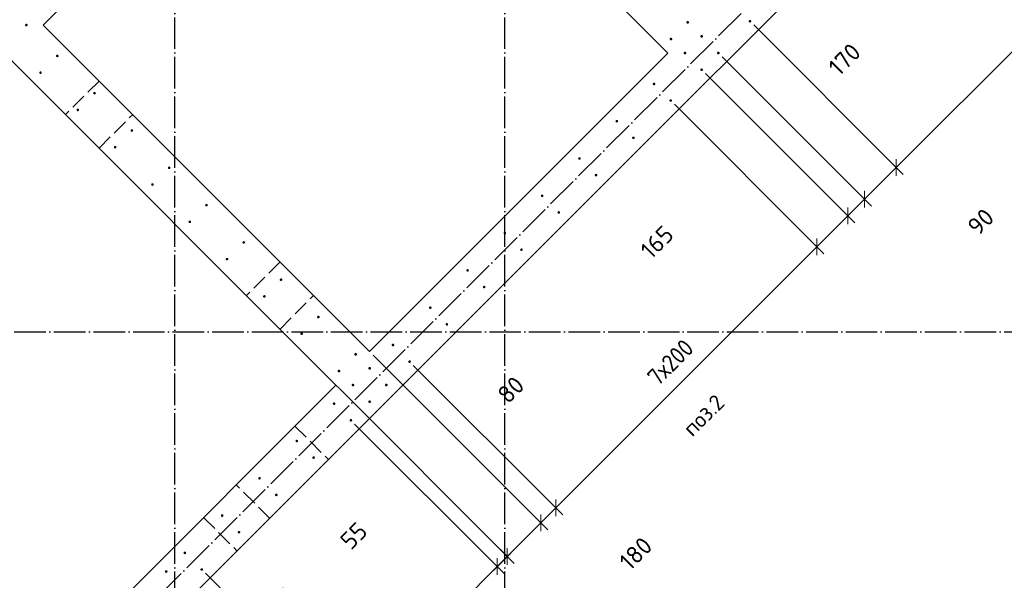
# Model space of a CAD drawing. Header units: millimetres. Extents: x -24871 to 40608, y -2869 to 48080.
# Tile 63 of 119: x 13311 to 17044, y 12957 to 15083. Entities that reach past the tile are written whole.
import ezdxf

# ---------------------------------------------------------------- set-up
doc = ezdxf.new("R2010")
doc.units = ezdxf.units.MM
doc.header["$PDMODE"] = 65
for name, pattern in [('______11', [150, 120, -15, 0, -15]), ('______2', [81, 60, -21]), ('______5', [330, 240, -30, 30, -30])]:
    doc.linetypes.add(name, pattern=pattern)
for name, color, linetype, lineweight in [('Standard', 7, 'Continuous', 25), ('Арм.стержн. вертикальными 1', 22, 'Continuous', 35), ('Размерная линия_ общее', 7, 'Continuous', 13)]:
    doc.layers.add(name, color=color, linetype=linetype, lineweight=lineweight)
doc.layers.add('Осевая линия_ общее', color=7, linetype='______5', lineweight=13, true_color=0xa0a0a0)
doc.styles.add('ISOCPEUR', font='ISOCPEUR')
doc.dimstyles.new('DIMSTYLE_11', dxfattribs={"dimtxt": 66, "dimasz": 75, "dimexe": 0, "dimexo": 0, "dimgap": 33, "dimtad": 0, "dimdec": 0, "dimrnd": 5, "dimzin": 12, "dimdsep": 46, "dimtxsty": 'ISOCPEUR', "dimblk1": 'ALL_ML_STRICH', "dimblk2": 'ALL_ML_STRICH', "dimsah": 1, "dimcen": 0, "dimclrd": 7, "dimclre": 256, "dimclrt": 7, "dimadec": 0, "dimazin": 0, "dimtfac": 1, "dimtdec": 0, "dimtix": 1, "dimtmove": 2, "dimatfit": 3, "dimfxl": 0, "dimtvp": 1.2, "dimtzin": 0, "dimlwd": 0, "dimlwe": -3, "dimarcsym": 0})
doc.dimstyles.new('DIMSTYLE_4', dxfattribs={"dimtxt": 66, "dimasz": 75, "dimexe": 0, "dimexo": 0, "dimgap": 33, "dimtad": 2, "dimdec": 0, "dimrnd": 5, "dimzin": 12, "dimdsep": 46, "dimtxsty": 'ISOCPEUR', "dimblk1": 'ALL_ML_STRICH', "dimblk2": 'ALL_ML_STRICH', "dimsah": 1, "dimcen": 0, "dimclrd": 7, "dimclre": 256, "dimclrt": 7, "dimadec": 0, "dimazin": 0, "dimtfac": 1, "dimtdec": 0, "dimtix": 1, "dimtmove": 2, "dimatfit": 3, "dimfxl": 0, "dimtvp": 1.2, "dimtzin": 0, "dimlwd": 0, "dimlwe": -3, "dimarcsym": 0})
doc.dimstyles.new('DIMSTYLE_5', dxfattribs={"dimtxt": 66, "dimasz": 75, "dimexe": 0, "dimexo": 0, "dimgap": 33, "dimtad": 2, "dimdec": 0, "dimrnd": 5, "dimzin": 12, "dimdsep": 46, "dimtxsty": 'ISOCPEUR', "dimblk1": 'ALL_ML_STRICH', "dimblk2": 'ALL_ML_STRICH', "dimsah": 1, "dimcen": 0, "dimclrd": 7, "dimclre": 256, "dimclrt": 7, "dimadec": 0, "dimazin": 0, "dimtfac": 1, "dimtdec": 0, "dimtix": 1, "dimtmove": 2, "dimatfit": 3, "dimfxl": 0, "dimtzin": 0, "dimlwd": 0, "dimlwe": -3, "dimarcsym": 0})

# ---------------------------------------------------------------- blocks, each defined once
blk = doc.blocks.new('СЛОЖНЫЙ_ОБЪЕКТ_0')
at = {"layer": 'Осевая линия_ общее', "color": 253, "linetype": '______11', "lineweight": -3, "true_color": 0xa0a0a0, "transparency": 33554687}
for p, q in [((13900, -2590), (13900, 47490)), ((15150, -2590), (15150, 40000)), ((3543.2, 2603.2), (20704.7, 19764.7)), ((-2770, 13900), (26050, 13900))]:
    blk.add_line(p, q, dxfattribs=at)
blk = doc.blocks.new('ALL_ML_STRICH')
at = {"color": 0, "linetype": 'ByBlock', "lineweight": -2}
for p, q in [((0, -0.5), (0, 0.5)), ((-1, 0), (0.5, 0)), ((-0.3, -0.3), (0.3, 0.3))]:
    blk.add_line(p, q, dxfattribs=at)
blk = doc.blocks.new('*D322')
at = {"layer": 'DEFPOINTS', "color": 7, "linetype": 'Continuous', "lineweight": 13, "transparency": 33554687}
for p in [(20556.3, 15734.2), (15889.4, 11067.3), (16428.1, 10528.5)]:
    blk.add_point(p, dxfattribs=at)
at = {"layer": 'Размерная линия_ общее', "color": 253, "linetype": 'Continuous', "lineweight": -2, "true_color": 0xa0a0a0, "transparency": 33554687}
for p, q in [((20570.4, 15720), (21095, 15195.4)), ((15903.5, 11053.1), (16428.1, 10528.5))]:
    blk.add_line(p, q, dxfattribs=at)
at = {"layer": 'Размерная линия_ общее', "color": 7, "linetype": 'Continuous', "lineweight": -2, "transparency": 33554687}
blk.add_line((16428.1, 10528.5), (21095, 15195.4), dxfattribs=at)
at = {"layer": 'Размерная линия_ общее', "color": 7, "linetype": 'Continuous', "lineweight": 13, "transparency": 33554687, "yscale": 75, "zscale": 75}
for p, xscale, rotation in [((21095, 15195.4), 75.00000000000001, 45), ((16428.1, 10528.5), 75, 225)]:
    blk.add_blockref('ALL_ML_STRICH', p, dxfattribs=dict(at, xscale=xscale, rotation=rotation))
at = {"layer": 'Размерная линия_ общее', "color": 7, "linetype": 'Continuous', "lineweight": 13, "transparency": 33554687, "insert": (18518.3, 12782.8), "char_height": 66, "width": 3.3, "attachment_point": 1, "rotation": 45, "line_spacing_factor": 0.60241, "style": 'ISOCPEUR'}
blk.add_mtext('\\W0.91;33х200=6600', dxfattribs=at)
blk = doc.blocks.new('*D404')
at = {"layer": 'DEFPOINTS', "color": 7, "linetype": 'Continuous', "lineweight": 13, "transparency": 33554687}
for p in [(14001.4, 12998.4), (13994.3, 12927), (14516.7, 12404.6)]:
    blk.add_point(p, dxfattribs=at)
at = {"layer": 'Размерная линия_ общее', "color": 253, "linetype": 'Continuous', "lineweight": -2, "true_color": 0xa0a0a0, "transparency": 33554687}
for p, q in [((14015.5, 12984.2), (14555.9, 12443.8)), ((14008.4, 12912.8), (14516.7, 12404.6))]:
    blk.add_line(p, q, dxfattribs=at)
at = {"layer": 'Размерная линия_ общее', "color": 7, "linetype": 'Continuous', "lineweight": -2, "transparency": 33554687}
blk.add_line((14516.7, 12404.6), (14555.9, 12443.8), dxfattribs=at)
at = {"layer": 'Размерная линия_ общее', "color": 7, "linetype": 'Continuous', "lineweight": 13, "transparency": 33554687, "xscale": 75, "yscale": 75, "zscale": 75}
for p, rotation in [((14516.7, 12404.6), 225.0000000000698), ((14555.9, 12443.8), 45.00000000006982)]:
    blk.add_blockref('ALL_ML_STRICH', p, dxfattribs=dict(at, rotation=rotation))
at = {"layer": 'Размерная линия_ общее', "color": 7, "linetype": 'Continuous', "lineweight": 13, "transparency": 33554687, "insert": (14303.6, 12878.4), "char_height": 66, "width": 132, "attachment_point": 5, "rotation": 45, "style": 'ISOCPEUR'}
blk.add_mtext('\\A1;{55}', dxfattribs=at)
blk = doc.blocks.new('*D405')
at = {"layer": 'DEFPOINTS', "color": 7, "linetype": 'Continuous', "lineweight": 13, "transparency": 33554687}
for p in [(14567, 13564.1), (14001.4, 12998.4), (14555.9, 12443.8)]:
    blk.add_point(p, dxfattribs=at)
at = {"layer": 'Размерная линия_ общее', "color": 253, "linetype": 'Continuous', "lineweight": -2, "true_color": 0xa0a0a0, "transparency": 33554687}
for p, q in [((14581.2, 13549.9), (15121.6, 13009.5)), ((14015.5, 12984.2), (14555.9, 12443.8))]:
    blk.add_line(p, q, dxfattribs=at)
at = {"layer": 'Размерная линия_ общее', "color": 7, "linetype": 'Continuous', "lineweight": -2, "transparency": 33554687}
blk.add_line((14555.9, 12443.8), (15121.6, 13009.5), dxfattribs=at)
at = {"layer": 'Размерная линия_ общее', "color": 7, "linetype": 'Continuous', "lineweight": 13, "transparency": 33554687, "xscale": 75, "yscale": 75, "zscale": 75}
for p, rotation in [((15121.6, 13009.5), 45.00000000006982), ((14555.9, 12443.8), 225.0000000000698)]:
    blk.add_blockref('ALL_ML_STRICH', p, dxfattribs=dict(at, rotation=rotation))
at = {"layer": 'Размерная линия_ общее', "color": 7, "linetype": 'Continuous', "lineweight": 13, "transparency": 33554687, "insert": (14682.5, 12734.4), "char_height": 66, "width": 3.3, "attachment_point": 1, "rotation": 45, "line_spacing_factor": 0.60241, "style": 'ISOCPEUR'}
blk.add_mtext('\\W0.91;4х200', dxfattribs=at)
blk = doc.blocks.new('*D406')
at = {"layer": 'DEFPOINTS', "color": 7, "linetype": 'Continuous', "lineweight": 13, "transparency": 33554687}
for p in [(14510.5, 13697.7), (14567, 13564.1), (15121.6, 13009.5)]:
    blk.add_point(p, dxfattribs=at)
at = {"layer": 'Размерная линия_ общее', "color": 253, "linetype": 'Continuous', "lineweight": -2, "true_color": 0xa0a0a0, "transparency": 33554687}
for p, q in [((14524.6, 13683.6), (15160.1, 13048)), ((14581.2, 13549.9), (15121.6, 13009.5))]:
    blk.add_line(p, q, dxfattribs=at)
at = {"layer": 'Размерная линия_ общее', "color": 7, "linetype": 'Continuous', "lineweight": -2, "transparency": 33554687}
blk.add_line((15121.6, 13009.5), (15160.1, 13048), dxfattribs=at)
at = {"layer": 'Размерная линия_ общее', "color": 7, "linetype": 'Continuous', "lineweight": 13, "transparency": 33554687, "xscale": 75, "yscale": 75, "zscale": 75}
for p, rotation in [((15121.6, 13009.5), 225.0000000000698), ((15160.1, 13048), 45.00000000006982)]:
    blk.add_blockref('ALL_ML_STRICH', p, dxfattribs=dict(at, rotation=rotation))
at = {"layer": 'Размерная линия_ общее', "color": 7, "linetype": 'Continuous', "lineweight": 13, "transparency": 33554687, "insert": (14578, 13126.3), "char_height": 66, "width": 132, "attachment_point": 5, "rotation": 45, "style": 'ISOCPEUR'}
blk.add_mtext('\\A1;{55}', dxfattribs=at)
blk = doc.blocks.new('*D407')
at = {"layer": 'DEFPOINTS', "color": 7, "linetype": 'Continuous', "lineweight": 13, "transparency": 33554687}
for p in [(14637.8, 13825), (14510.5, 13697.7), (15160.1, 13048)]:
    blk.add_point(p, dxfattribs=at)
at = {"layer": 'Размерная линия_ общее', "color": 253, "linetype": 'Continuous', "lineweight": -2, "true_color": 0xa0a0a0, "transparency": 33554687}
for p, q in [((14651.9, 13810.8), (15287.4, 13175.3)), ((14524.6, 13683.6), (15160.1, 13048))]:
    blk.add_line(p, q, dxfattribs=at)
at = {"layer": 'Размерная линия_ общее', "color": 7, "linetype": 'Continuous', "lineweight": -2, "transparency": 33554687}
blk.add_line((15160.1, 13048), (15287.4, 13175.3), dxfattribs=at)
at = {"layer": 'Размерная линия_ общее', "color": 7, "linetype": 'Continuous', "lineweight": 13, "transparency": 33554687, "xscale": 75, "yscale": 75, "zscale": 75}
for p, rotation in [((15287.4, 13175.3), 45.00000000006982), ((15160.1, 13048), 225.0000000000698)]:
    blk.add_blockref('ALL_ML_STRICH', p, dxfattribs=dict(at, rotation=rotation))
at = {"layer": 'Размерная линия_ общее', "color": 7, "linetype": 'Continuous', "lineweight": 13, "transparency": 33554687, "insert": (15647, 13059), "char_height": 66, "width": 198, "attachment_point": 5, "rotation": 45, "style": 'ISOCPEUR'}
blk.add_mtext('\\A1;{180}', dxfattribs=at)
blk = doc.blocks.new('*D408')
at = {"layer": 'DEFPOINTS', "color": 7, "linetype": 'Continuous', "lineweight": 13, "transparency": 33554687}
for p in [(14637.8, 13825), (14789.4, 13786.4), (15287.4, 13175.3)]:
    blk.add_point(p, dxfattribs=at)
at = {"layer": 'Размерная линия_ общее', "color": 253, "linetype": 'Continuous', "lineweight": -2, "true_color": 0xa0a0a0, "transparency": 33554687}
for p, q in [((14651.9, 13810.8), (15287.4, 13175.3)), ((14803.6, 13772.3), (15344, 13231.9))]:
    blk.add_line(p, q, dxfattribs=at)
at = {"layer": 'Размерная линия_ общее', "color": 7, "linetype": 'Continuous', "lineweight": -2, "transparency": 33554687}
blk.add_line((15287.4, 13175.3), (15344, 13231.9), dxfattribs=at)
at = {"layer": 'Размерная линия_ общее', "color": 7, "linetype": 'Continuous', "lineweight": 13, "transparency": 33554687, "xscale": 75, "yscale": 75, "zscale": 75}
for p, rotation in [((15287.4, 13175.3), 225.0000000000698), ((15344, 13231.9), 45.00000000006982)]:
    blk.add_blockref('ALL_ML_STRICH', p, dxfattribs=dict(at, rotation=rotation))
at = {"layer": 'Размерная линия_ общее', "color": 7, "linetype": 'Continuous', "lineweight": 13, "transparency": 33554687, "insert": (15173.5, 13679.9), "char_height": 66, "width": 132, "attachment_point": 5, "rotation": 45, "style": 'ISOCPEUR'}
blk.add_mtext('\\A1;{80}', dxfattribs=at)
blk = doc.blocks.new('*D409')
at = {"layer": 'DEFPOINTS', "color": 7, "linetype": 'Continuous', "lineweight": 13, "transparency": 33554687}
for p in [(15779.4, 14776.4), (14789.4, 13786.4), (15344, 13231.9)]:
    blk.add_point(p, dxfattribs=at)
at = {"layer": 'Размерная линия_ общее', "color": 253, "linetype": 'Continuous', "lineweight": -2, "true_color": 0xa0a0a0, "transparency": 33554687}
for p, q in [((15793.5, 14762.2), (16333.9, 14221.8)), ((14803.6, 13772.3), (15344, 13231.9))]:
    blk.add_line(p, q, dxfattribs=at)
at = {"layer": 'Размерная линия_ общее', "color": 7, "linetype": 'Continuous', "lineweight": -2, "transparency": 33554687}
blk.add_line((15344, 13231.9), (16333.9, 14221.8), dxfattribs=at)
at = {"layer": 'Размерная линия_ общее', "color": 7, "linetype": 'Continuous', "lineweight": 13, "transparency": 33554687, "xscale": 75, "yscale": 75, "zscale": 75}
for p, rotation in [((16333.9, 14221.8), 45.00000000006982), ((15344, 13231.9), 225.0000000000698)]:
    blk.add_blockref('ALL_ML_STRICH', p, dxfattribs=dict(at, rotation=rotation))
at = {"layer": 'Размерная линия_ общее', "color": 7, "linetype": 'Continuous', "lineweight": 13, "transparency": 33554687, "insert": (15684.8, 13736.8), "char_height": 66, "width": 3.3, "attachment_point": 1, "rotation": 45, "line_spacing_factor": 0.60241, "style": 'ISOCPEUR'}
blk.add_mtext('\\W0.91;7х200', dxfattribs=at)
blk = doc.blocks.new('*D410')
at = {"layer": 'DEFPOINTS', "color": 7, "linetype": 'Continuous', "lineweight": 13, "transparency": 33554687}
for p in [(15896.8, 14893.1), (15779.4, 14776.4), (16333.9, 14221.8)]:
    blk.add_point(p, dxfattribs=at)
at = {"layer": 'Размерная линия_ общее', "color": 253, "linetype": 'Continuous', "lineweight": -2, "true_color": 0xa0a0a0, "transparency": 33554687}
for p, q in [((15910.9, 14878.9), (16451, 14338.9)), ((15793.5, 14762.2), (16333.9, 14221.8))]:
    blk.add_line(p, q, dxfattribs=at)
at = {"layer": 'Размерная линия_ общее', "color": 7, "linetype": 'Continuous', "lineweight": -2, "transparency": 33554687}
blk.add_line((16333.9, 14221.8), (16451, 14338.9), dxfattribs=at)
at = {"layer": 'Размерная линия_ общее', "color": 7, "linetype": 'Continuous', "lineweight": 13, "transparency": 33554687, "xscale": 75, "yscale": 75, "zscale": 75}
for p, rotation in [((16451, 14338.9), 45.00000000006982), ((16333.9, 14221.8), 225.0000000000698)]:
    blk.add_blockref('ALL_ML_STRICH', p, dxfattribs=dict(at, rotation=rotation))
at = {"layer": 'Размерная линия_ общее', "color": 7, "linetype": 'Continuous', "lineweight": 13, "transparency": 33554687, "insert": (15727.5, 14239.5), "char_height": 66, "width": 198, "attachment_point": 5, "rotation": 45, "style": 'ISOCPEUR'}
blk.add_mtext('\\A1;{165}', dxfattribs=at)
blk = doc.blocks.new('*D411')
at = {"layer": 'DEFPOINTS', "color": 7, "linetype": 'Continuous', "lineweight": 13, "transparency": 33554687}
for p in [(15960.1, 14956.4), (15896.8, 14893.1), (16451, 14338.9)]:
    blk.add_point(p, dxfattribs=at)
at = {"layer": 'Размерная линия_ общее', "color": 253, "linetype": 'Continuous', "lineweight": -2, "true_color": 0xa0a0a0, "transparency": 33554687}
for p, q in [((15974.2, 14942.2), (16514.3, 14402.2)), ((15910.9, 14878.9), (16451, 14338.9))]:
    blk.add_line(p, q, dxfattribs=at)
at = {"layer": 'Размерная линия_ общее', "color": 7, "linetype": 'Continuous', "lineweight": -2, "transparency": 33554687}
blk.add_line((16451, 14338.9), (16514.3, 14402.2), dxfattribs=at)
at = {"layer": 'Размерная линия_ общее', "color": 7, "linetype": 'Continuous', "lineweight": 13, "transparency": 33554687, "xscale": 75, "yscale": 75, "zscale": 75}
for p, rotation in [((16514.3, 14402.2), 45.00000000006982), ((16451, 14338.9), 225.0000000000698)]:
    blk.add_blockref('ALL_ML_STRICH', p, dxfattribs=dict(at, rotation=rotation))
at = {"layer": 'Размерная линия_ общее', "color": 7, "linetype": 'Continuous', "lineweight": 13, "transparency": 33554687, "insert": (16955.1, 14316.8), "char_height": 66, "width": 132, "attachment_point": 5, "rotation": 45, "style": 'ISOCPEUR'}
blk.add_mtext('\\A1;{90}', dxfattribs=at)
blk = doc.blocks.new('*D412')
at = {"layer": 'DEFPOINTS', "color": 7, "linetype": 'Continuous', "lineweight": 13, "transparency": 33554687}
for p in [(16079.9, 15076.9), (15960.1, 14956.4), (16514.3, 14402.2)]:
    blk.add_point(p, dxfattribs=at)
at = {"layer": 'Размерная линия_ общее', "color": 253, "linetype": 'Continuous', "lineweight": -2, "true_color": 0xa0a0a0, "transparency": 33554687}
for p, q in [((16094, 15062.8), (16634.5, 14522.4)), ((15974.2, 14942.2), (16514.3, 14402.2))]:
    blk.add_line(p, q, dxfattribs=at)
at = {"layer": 'Размерная линия_ общее', "color": 7, "linetype": 'Continuous', "lineweight": -2, "transparency": 33554687}
blk.add_line((16514.3, 14402.2), (16634.5, 14522.4), dxfattribs=at)
at = {"layer": 'Размерная линия_ общее', "color": 7, "linetype": 'Continuous', "lineweight": 13, "transparency": 33554687, "xscale": 75, "yscale": 75, "zscale": 75}
for p, rotation in [((16634.5, 14522.4), 45.00000000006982), ((16514.3, 14402.2), 225.0000000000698)]:
    blk.add_blockref('ALL_ML_STRICH', p, dxfattribs=dict(at, rotation=rotation))
at = {"layer": 'Размерная линия_ общее', "color": 7, "linetype": 'Continuous', "lineweight": 13, "transparency": 33554687, "insert": (16438.6, 14932.3), "char_height": 66, "width": 198, "attachment_point": 5, "rotation": 45, "style": 'ISOCPEUR'}
blk.add_mtext('\\A1;{170}', dxfattribs=at)
blk = doc.blocks.new('*D413')
at = {"layer": 'DEFPOINTS', "color": 7, "linetype": 'Continuous', "lineweight": 13, "transparency": 33554687}
for p in [(17494.1, 16491.1), (16079.9, 15076.9), (16634.5, 14522.4)]:
    blk.add_point(p, dxfattribs=at)
at = {"layer": 'Размерная линия_ общее', "color": 253, "linetype": 'Continuous', "lineweight": -2, "true_color": 0xa0a0a0, "transparency": 33554687}
for p, q in [((17508.3, 16477), (18048.7, 15936.6)), ((16094, 15062.8), (16634.5, 14522.4))]:
    blk.add_line(p, q, dxfattribs=at)
at = {"layer": 'Размерная линия_ общее', "color": 7, "linetype": 'Continuous', "lineweight": -2, "transparency": 33554687}
blk.add_line((16634.5, 14522.4), (18048.7, 15936.6), dxfattribs=at)
at = {"layer": 'Размерная линия_ общее', "color": 7, "linetype": 'Continuous', "lineweight": 13, "transparency": 33554687, "xscale": 75, "yscale": 75, "zscale": 75}
for p, rotation in [((18048.7, 15936.6), 45.00000000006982), ((16634.5, 14522.4), 225.0000000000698)]:
    blk.add_blockref('ALL_ML_STRICH', p, dxfattribs=dict(at, rotation=rotation))
at = {"layer": 'Размерная линия_ общее', "color": 7, "linetype": 'Continuous', "lineweight": 13, "transparency": 33554687, "insert": (17102.6, 15154.5), "char_height": 66, "width": 3.3, "attachment_point": 1, "rotation": 45, "line_spacing_factor": 0.60241, "style": 'ISOCPEUR'}
blk.add_mtext('\\W0.91;10х200=2000', dxfattribs=at)

msp = doc.modelspace()

# ---------------------------------------------------------------- hatches: boundary and pattern name
at = {"layer": 'Арм.стержн. вертикальными 1', "linetype": 'Continuous', "lineweight": 50, "transparency": 33554687}
for points in [[(16084.9, 15076.9), (16084.5, 15078.8), (16083.4, 15080.5), (16081.8, 15081.5), (16079.9, 15081.9), (16078, 15081.5), (16076.4, 15080.5), (16075.3, 15078.8), (16074.9, 15076.9), (16075.3, 15075), (16076.4, 15073.4), (16078, 15072.3), (16079.9, 15071.9), (16081.8, 15072.3), (16083.4, 15073.4), (16084.5, 15075)], [(13341.7, 15062.4), (13341.3, 15064.4), (13340.2, 15066), (13338.6, 15067.1), (13336.7, 15067.4), (13334.8, 15067.1), (13333.2, 15066), (13332.1, 15064.4), (13331.7, 15062.4), (13332.1, 15060.5), (13333.2, 15058.9), (13334.8, 15057.8), (13336.7, 15057.4), (13338.6, 15057.8), (13340.2, 15058.9), (13341.3, 15060.5)], [(15848.7, 15072.7), (15848.4, 15074.6), (15847.3, 15076.2), (15845.7, 15077.3), (15843.7, 15077.7), (15841.8, 15077.3), (15840.2, 15076.2), (15839.1, 15074.6), (15838.7, 15072.7), (15839.1, 15070.8), (15840.2, 15069.2), (15841.8, 15068.1), (15843.7, 15067.7), (15845.7, 15068.1), (15847.3, 15069.2), (15848.4, 15070.8)], [(15785.4, 15009.4), (15785.1, 15011.3), (15784, 15012.9), (15782.3, 15014), (15780.4, 15014.4), (15778.5, 15014), (15776.9, 15012.9), (15775.8, 15011.3), (15775.4, 15009.4), (15775.8, 15007.5), (15776.9, 15005.9), (15778.5, 15004.8), (15780.4, 15004.4), (15782.3, 15004.8), (15784, 15005.9), (15785.1, 15007.5)], [(15901.8, 15019.7), (15901.4, 15021.6), (15900.3, 15023.2), (15898.7, 15024.3), (15896.8, 15024.7), (15894.8, 15024.3), (15893.2, 15023.2), (15892.1, 15021.6), (15891.8, 15019.7), (15892.1, 15017.8), (15893.2, 15016.2), (15894.8, 15015.1), (15896.8, 15014.7), (15898.7, 15015.1), (15900.3, 15016.2), (15901.4, 15017.8)], [(13458.7, 14945.4), (13458.3, 14947.3), (13457.3, 14949), (13455.6, 14950), (13453.7, 14950.4), (13451.8, 14950), (13450.2, 14949), (13449.1, 14947.3), (13448.7, 14945.4), (13449.1, 14943.5), (13450.2, 14941.9), (13451.8, 14940.8), (13453.7, 14940.4), (13455.6, 14940.8), (13457.3, 14941.9), (13458.3, 14943.5)], [(15838.4, 14956.4), (15838.1, 14958.3), (15837, 14959.9), (15835.4, 14961), (15833.4, 14961.4), (15831.5, 14961), (15829.9, 14959.9), (15828.8, 14958.3), (15828.4, 14956.4), (15828.8, 14954.5), (15829.9, 14952.8), (15831.5, 14951.8), (15833.4, 14951.4), (15835.4, 14951.8), (15837, 14952.8), (15838.1, 14954.5)], [(15965.1, 14956.4), (15964.7, 14958.3), (15963.6, 14959.9), (15962, 14961), (15960.1, 14961.4), (15958.1, 14961), (15956.5, 14959.9), (15955.4, 14958.3), (15955.1, 14956.4), (15955.4, 14954.5), (15956.5, 14952.8), (15958.1, 14951.8), (15960.1, 14951.4), (15962, 14951.8), (15963.6, 14952.8), (15964.7, 14954.5)], [(15901.8, 14893.1), (15901.4, 14895), (15900.3, 14896.6), (15898.7, 14897.7), (15896.8, 14898.1), (15894.8, 14897.7), (15893.2, 14896.6), (15892.1, 14895), (15891.8, 14893.1), (15892.1, 14891.2), (15893.2, 14889.5), (15894.8, 14888.5), (15896.8, 14888.1), (15898.7, 14888.5), (15900.3, 14889.5), (15901.4, 14891.2)], [(13395.4, 14882.1), (13395, 14884), (13393.9, 14885.6), (13392.3, 14886.7), (13390.4, 14887.1), (13388.5, 14886.7), (13386.9, 14885.6), (13385.8, 14884), (13385.4, 14882.1), (13385.8, 14880.2), (13386.9, 14878.6), (13388.5, 14877.5), (13390.4, 14877.1), (13392.3, 14877.5), (13393.9, 14878.6), (13395, 14880.2)], [(15721.4, 14839.4), (15721, 14841.3), (15720, 14842.9), (15718.3, 14844), (15716.4, 14844.4), (15714.5, 14844), (15712.9, 14842.9), (15711.8, 14841.3), (15711.4, 14839.4), (15711.8, 14837.4), (15712.9, 14835.8), (15714.5, 14834.7), (15716.4, 14834.4), (15718.3, 14834.7), (15720, 14835.8), (15721, 14837.4)], [(13600.1, 14804), (13599.8, 14805.9), (13598.7, 14807.5), (13597.1, 14808.6), (13595.1, 14809), (13593.2, 14808.6), (13591.6, 14807.5), (13590.5, 14805.9), (13590.1, 14804), (13590.5, 14802.1), (13591.6, 14800.5), (13593.2, 14799.4), (13595.1, 14799), (13597.1, 14799.4), (13598.7, 14800.5), (13599.8, 14802.1)], [(13536.8, 14740.7), (13536.5, 14742.6), (13535.4, 14744.2), (13533.7, 14745.3), (13531.8, 14745.7), (13529.9, 14745.3), (13528.3, 14744.2), (13527.2, 14742.6), (13526.8, 14740.7), (13527.2, 14738.8), (13528.3, 14737.2), (13529.9, 14736.1), (13531.8, 14735.7), (13533.7, 14736.1), (13535.4, 14737.2), (13536.5, 14738.8)], [(15784.4, 14776.4), (15784, 14778.3), (15782.9, 14779.9), (15781.3, 14781), (15779.4, 14781.4), (15777.5, 14781), (15775.9, 14779.9), (15774.8, 14778.3), (15774.4, 14776.4), (15774.8, 14774.5), (15775.9, 14772.8), (15777.5, 14771.8), (15779.4, 14771.4), (15781.3, 14771.8), (15782.9, 14772.8), (15784, 14774.5)], [(15580, 14697.9), (15579.6, 14699.8), (15578.5, 14701.5), (15576.9, 14702.6), (15575, 14702.9), (15573.1, 14702.6), (15571.5, 14701.5), (15570.4, 14699.8), (15570, 14697.9), (15570.4, 14696), (15571.5, 14694.4), (15573.1, 14693.3), (15575, 14692.9), (15576.9, 14693.3), (15578.5, 14694.4), (15579.6, 14696)], [(13741.6, 14662.6), (13741.2, 14664.5), (13740.1, 14666.1), (13738.5, 14667.2), (13736.6, 14667.6), (13734.6, 14667.2), (13733, 14666.1), (13731.9, 14664.5), (13731.6, 14662.6), (13731.9, 14660.7), (13733, 14659), (13734.6, 14658), (13736.6, 14657.6), (13738.5, 14658), (13740.1, 14659), (13741.2, 14660.7)], [(15643, 14635), (15642.6, 14636.9), (15641.5, 14638.5), (15639.9, 14639.6), (15638, 14640), (15636.1, 14639.6), (15634.4, 14638.5), (15633.4, 14636.9), (15633, 14635), (15633.4, 14633), (15634.4, 14631.4), (15636.1, 14630.3), (15638, 14630), (15639.9, 14630.3), (15641.5, 14631.4), (15642.6, 14633)], [(13678.3, 14599.3), (13677.9, 14601.2), (13676.8, 14602.8), (13675.2, 14603.9), (13673.3, 14604.3), (13671.3, 14603.9), (13669.7, 14602.8), (13668.6, 14601.2), (13668.3, 14599.3), (13668.6, 14597.4), (13669.7, 14595.7), (13671.3, 14594.7), (13673.3, 14594.3), (13675.2, 14594.7), (13676.8, 14595.7), (13677.9, 14597.4)], [(15438.6, 14556.5), (15438.2, 14558.4), (15437.1, 14560), (15435.5, 14561.1), (15433.6, 14561.5), (15431.7, 14561.1), (15430, 14560), (15429, 14558.4), (15428.6, 14556.5), (15429, 14554.6), (15430, 14553), (15431.7, 14551.9), (15433.6, 14551.5), (15435.5, 14551.9), (15437.1, 14553), (15438.2, 14554.6)], [(13883, 14521.2), (13882.6, 14523.1), (13881.5, 14524.7), (13879.9, 14525.8), (13878, 14526.2), (13876.1, 14525.8), (13874.4, 14524.7), (13873.4, 14523.1), (13873, 14521.2), (13873.4, 14519.2), (13874.4, 14517.6), (13876.1, 14516.5), (13878, 14516.2), (13879.9, 14516.5), (13881.5, 14517.6), (13882.6, 14519.2)], [(15501.6, 14493.5), (15501.2, 14495.4), (15500.1, 14497.1), (15498.5, 14498.2), (15496.6, 14498.5), (15494.6, 14498.2), (15493, 14497.1), (15491.9, 14495.4), (15491.6, 14493.5), (15491.9, 14491.6), (15493, 14490), (15494.6, 14488.9), (15496.6, 14488.5), (15498.5, 14488.9), (15500.1, 14490), (15501.2, 14491.6)], [(13819.7, 14457.8), (13819.3, 14459.8), (13818.2, 14461.4), (13816.6, 14462.5), (13814.7, 14462.8), (13812.8, 14462.5), (13811.1, 14461.4), (13810.1, 14459.8), (13809.7, 14457.8), (13810.1, 14455.9), (13811.1, 14454.3), (13812.8, 14453.2), (13814.7, 14452.8), (13816.6, 14453.2), (13818.2, 14454.3), (13819.3, 14455.9)], [(15297.2, 14415.1), (15296.8, 14417), (15295.7, 14418.6), (15294.1, 14419.7), (15292.2, 14420.1), (15290.2, 14419.7), (15288.6, 14418.6), (15287.5, 14417), (15287.2, 14415.1), (15287.5, 14413.2), (15288.6, 14411.6), (15290.2, 14410.5), (15292.2, 14410.1), (15294.1, 14410.5), (15295.7, 14411.6), (15296.8, 14413.2)], [(14024.4, 14379.7), (14024, 14381.6), (14022.9, 14383.3), (14021.3, 14384.4), (14019.4, 14384.7), (14017.5, 14384.4), (14015.9, 14383.3), (14014.8, 14381.6), (14014.4, 14379.7), (14014.8, 14377.8), (14015.9, 14376.2), (14017.5, 14375.1), (14019.4, 14374.7), (14021.3, 14375.1), (14022.9, 14376.2), (14024, 14377.8)], [(15360.1, 14352.1), (15359.8, 14354), (15358.7, 14355.6), (15357, 14356.7), (15355.1, 14357.1), (15353.2, 14356.7), (15351.6, 14355.6), (15350.5, 14354), (15350.1, 14352.1), (15350.5, 14350.2), (15351.6, 14348.6), (15353.2, 14347.5), (15355.1, 14347.1), (15357, 14347.5), (15358.7, 14348.6), (15359.8, 14350.2)], [(13961.1, 14316.4), (13960.7, 14318.3), (13959.6, 14320), (13958, 14321), (13956.1, 14321.4), (13954.2, 14321), (13952.6, 14320), (13951.5, 14318.3), (13951.1, 14316.4), (13951.5, 14314.5), (13952.6, 14312.9), (13954.2, 14311.8), (13956.1, 14311.4), (13958, 14311.8), (13959.6, 14312.9), (13960.7, 14314.5)], [(15155.7, 14273.7), (15155.4, 14275.6), (15154.3, 14277.2), (15152.6, 14278.3), (15150.7, 14278.7), (15148.8, 14278.3), (15147.2, 14277.2), (15146.1, 14275.6), (15145.7, 14273.7), (15146.1, 14271.8), (15147.2, 14270.1), (15148.8, 14269.1), (15150.7, 14268.7), (15152.6, 14269.1), (15154.3, 14270.1), (15155.4, 14271.8)], [(14165.8, 14238.3), (14165.4, 14240.2), (14164.4, 14241.8), (14162.7, 14242.9), (14160.8, 14243.3), (14158.9, 14242.9), (14157.3, 14241.8), (14156.2, 14240.2), (14155.8, 14238.3), (14156.2, 14236.4), (14157.3, 14234.8), (14158.9, 14233.7), (14160.8, 14233.3), (14162.7, 14233.7), (14164.4, 14234.8), (14165.4, 14236.4)], [(15218.7, 14210.7), (15218.3, 14212.6), (15217.2, 14214.2), (15215.6, 14215.3), (15213.7, 14215.7), (15211.8, 14215.3), (15210.2, 14214.2), (15209.1, 14212.6), (15208.7, 14210.7), (15209.1, 14208.8), (15210.2, 14207.2), (15211.8, 14206.1), (15213.7, 14205.7), (15215.6, 14206.1), (15217.2, 14207.2), (15218.3, 14208.8)], [(14102.5, 14175), (14102.1, 14176.9), (14101.1, 14178.5), (14099.4, 14179.6), (14097.5, 14180), (14095.6, 14179.6), (14094, 14178.5), (14092.9, 14176.9), (14092.5, 14175), (14092.9, 14173.1), (14094, 14171.5), (14095.6, 14170.4), (14097.5, 14170), (14099.4, 14170.4), (14101.1, 14171.5), (14102.1, 14173.1)], [(15014.3, 14132.2), (15013.9, 14134.2), (15012.9, 14135.8), (15011.2, 14136.9), (15009.3, 14137.2), (15007.4, 14136.9), (15005.8, 14135.8), (15004.7, 14134.2), (15004.3, 14132.2), (15004.7, 14130.3), (15005.8, 14128.7), (15007.4, 14127.6), (15009.3, 14127.2), (15011.2, 14127.6), (15012.9, 14128.7), (15013.9, 14130.3)], [(14307.2, 14096.9), (14306.9, 14098.8), (14305.8, 14100.4), (14304.2, 14101.5), (14302.2, 14101.9), (14300.3, 14101.5), (14298.7, 14100.4), (14297.6, 14098.8), (14297.2, 14096.9), (14297.6, 14095), (14298.7, 14093.4), (14300.3, 14092.3), (14302.2, 14091.9), (14304.2, 14092.3), (14305.8, 14093.4), (14306.9, 14095)], [(15077.3, 14069.3), (15076.9, 14071.2), (15075.8, 14072.8), (15074.2, 14073.9), (15072.3, 14074.3), (15070.4, 14073.9), (15068.8, 14072.8), (15067.7, 14071.2), (15067.3, 14069.3), (15067.7, 14067.4), (15068.8, 14065.7), (15070.4, 14064.7), (15072.3, 14064.3), (15074.2, 14064.7), (15075.8, 14065.7), (15076.9, 14067.4)], [(14243.9, 14033.6), (14243.6, 14035.5), (14242.5, 14037.1), (14240.9, 14038.2), (14238.9, 14038.6), (14237, 14038.2), (14235.4, 14037.1), (14234.3, 14035.5), (14233.9, 14033.6), (14234.3, 14031.7), (14235.4, 14030), (14237, 14029), (14238.9, 14028.6), (14240.9, 14029), (14242.5, 14030), (14243.6, 14031.7)], [(14872.9, 13990.8), (14872.5, 13992.7), (14871.4, 13994.4), (14869.8, 13995.4), (14867.9, 13995.8), (14866, 13995.4), (14864.4, 13994.4), (14863.3, 13992.7), (14862.9, 13990.8), (14863.3, 13988.9), (14864.4, 13987.3), (14866, 13986.2), (14867.9, 13985.8), (14869.8, 13986.2), (14871.4, 13987.3), (14872.5, 13988.9)], [(14448.7, 13955.5), (14448.3, 13957.4), (14447.2, 13959), (14445.6, 13960.1), (14443.7, 13960.5), (14441.8, 13960.1), (14440.1, 13959), (14439.1, 13957.4), (14438.7, 13955.5), (14439.1, 13953.6), (14440.1, 13951.9), (14441.8, 13950.9), (14443.7, 13950.5), (14445.6, 13950.9), (14447.2, 13951.9), (14448.3, 13953.6)], [(14935.9, 13927.9), (14935.5, 13929.8), (14934.4, 13931.4), (14932.8, 13932.5), (14930.9, 13932.9), (14929, 13932.5), (14927.3, 13931.4), (14926.3, 13929.8), (14925.9, 13927.9), (14926.3, 13925.9), (14927.3, 13924.3), (14929, 13923.2), (14930.9, 13922.9), (14932.8, 13923.2), (14934.4, 13924.3), (14935.5, 13925.9)], [(14385.4, 13892.2), (14385, 13894.1), (14383.9, 13895.7), (14382.3, 13896.8), (14380.4, 13897.2), (14378.4, 13896.8), (14376.8, 13895.7), (14375.7, 13894.1), (14375.4, 13892.2), (14375.7, 13890.2), (14376.8, 13888.6), (14378.4, 13887.5), (14380.4, 13887.2), (14382.3, 13887.5), (14383.9, 13888.6), (14385, 13890.2)], [(14731.5, 13849.4), (14731.1, 13851.3), (14730, 13852.9), (14728.4, 13854), (14726.5, 13854.4), (14724.6, 13854), (14722.9, 13852.9), (14721.9, 13851.3), (14721.5, 13849.4), (14721.9, 13847.5), (14722.9, 13845.9), (14724.6, 13844.8), (14726.5, 13844.4), (14728.4, 13844.8), (14730, 13845.9), (14731.1, 13847.5)], [(14590.1, 13814), (14589.7, 13816), (14588.6, 13817.6), (14587, 13818.7), (14585.1, 13819), (14583.2, 13818.7), (14581.6, 13817.6), (14580.5, 13816), (14580.1, 13814), (14580.5, 13812.1), (14581.6, 13810.5), (14583.2, 13809.4), (14585.1, 13809), (14587, 13809.4), (14588.6, 13810.5), (14589.7, 13812.1)], [(14794.4, 13786.4), (14794.1, 13788.3), (14793, 13790), (14791.4, 13791), (14789.4, 13791.4), (14787.5, 13791), (14785.9, 13790), (14784.8, 13788.3), (14784.4, 13786.4), (14784.8, 13784.5), (14785.9, 13782.9), (14787.5, 13781.8), (14789.4, 13781.4), (14791.4, 13781.8), (14793, 13782.9), (14794.1, 13784.5)], [(14526.8, 13750.7), (14526.4, 13752.7), (14525.3, 13754.3), (14523.7, 13755.4), (14521.8, 13755.7), (14519.9, 13755.4), (14518.2, 13754.3), (14517.2, 13752.7), (14516.8, 13750.7), (14517.2, 13748.8), (14518.2, 13747.2), (14519.9, 13746.1), (14521.8, 13745.7), (14523.7, 13746.1), (14525.3, 13747.2), (14526.4, 13748.8)], [(14643.1, 13761), (14642.7, 13763), (14641.6, 13764.6), (14640, 13765.7), (14638.1, 13766), (14636.2, 13765.7), (14634.6, 13764.6), (14633.5, 13763), (14633.1, 13761), (14633.5, 13759.1), (14634.6, 13757.5), (14636.2, 13756.4), (14638.1, 13756), (14640, 13756.4), (14641.6, 13757.5), (14642.7, 13759.1)], [(14579.8, 13697.7), (14579.4, 13699.6), (14578.3, 13701.3), (14576.7, 13702.3), (14574.8, 13702.7), (14572.9, 13702.3), (14571.3, 13701.3), (14570.2, 13699.6), (14569.8, 13697.7), (14570.2, 13695.8), (14571.3, 13694.2), (14572.9, 13693.1), (14574.8, 13692.7), (14576.7, 13693.1), (14578.3, 13694.2), (14579.4, 13695.8)], [(14706.4, 13697.7), (14706, 13699.6), (14704.9, 13701.3), (14703.3, 13702.3), (14701.4, 13702.7), (14699.5, 13702.3), (14697.9, 13701.3), (14696.8, 13699.6), (14696.4, 13697.7), (14696.8, 13695.8), (14697.9, 13694.2), (14699.5, 13693.1), (14701.4, 13692.7), (14703.3, 13693.1), (14704.9, 13694.2), (14706, 13695.8)], [(14508.4, 13627), (14508, 13628.9), (14506.9, 13630.6), (14505.3, 13631.6), (14503.4, 13632), (14501.5, 13631.6), (14499.8, 13630.6), (14498.8, 13628.9), (14498.4, 13627), (14498.8, 13625.1), (14499.8, 13623.5), (14501.5, 13622.4), (14503.4, 13622), (14505.3, 13622.4), (14506.9, 13623.5), (14508, 13625.1)], [(14643.1, 13634.4), (14642.7, 13636.3), (14641.6, 13638), (14640, 13639), (14638.1, 13639.4), (14636.2, 13639), (14634.6, 13638), (14633.5, 13636.3), (14633.1, 13634.4), (14633.5, 13632.5), (14634.6, 13630.9), (14636.2, 13629.8), (14638.1, 13629.4), (14640, 13629.8), (14641.6, 13630.9), (14642.7, 13632.5)], [(14572, 13564.1), (14571.7, 13566), (14570.6, 13567.6), (14569, 13568.7), (14567, 13569.1), (14565.1, 13568.7), (14563.5, 13567.6), (14562.4, 13566), (14562, 13564.1), (14562.4, 13562.1), (14563.5, 13560.5), (14565.1, 13559.4), (14567, 13559.1), (14569, 13559.4), (14570.6, 13560.5), (14571.7, 13562.1)], [(14367, 13485.6), (14366.6, 13487.5), (14365.5, 13489.1), (14363.9, 13490.2), (14362, 13490.6), (14360, 13490.2), (14358.4, 13489.1), (14357.3, 13487.5), (14357, 13485.6), (14357.3, 13483.7), (14358.4, 13482.1), (14360, 13481), (14362, 13480.6), (14363.9, 13481), (14365.5, 13482.1), (14366.6, 13483.7)], [(14430.6, 13422.6), (14430.2, 13424.6), (14429.2, 13426.2), (14427.5, 13427.3), (14425.6, 13427.6), (14423.7, 13427.3), (14422.1, 13426.2), (14421, 13424.6), (14420.6, 13422.6), (14421, 13420.7), (14422.1, 13419.1), (14423.7, 13418), (14425.6, 13417.6), (14427.5, 13418), (14429.2, 13419.1), (14430.2, 13420.7)], [(14225.5, 13344.2), (14225.2, 13346.1), (14224.1, 13347.7), (14222.5, 13348.8), (14220.5, 13349.2), (14218.6, 13348.8), (14217, 13347.7), (14215.9, 13346.1), (14215.5, 13344.2), (14215.9, 13342.3), (14217, 13340.6), (14218.6, 13339.6), (14220.5, 13339.2), (14222.5, 13339.6), (14224.1, 13340.6), (14225.2, 13342.3)], [(14289.2, 13281.2), (14288.8, 13283.1), (14287.7, 13284.8), (14286.1, 13285.8), (14284.2, 13286.2), (14282.3, 13285.8), (14280.7, 13284.8), (14279.6, 13283.1), (14279.2, 13281.2), (14279.6, 13279.3), (14280.7, 13277.7), (14282.3, 13276.6), (14284.2, 13276.2), (14286.1, 13276.6), (14287.7, 13277.7), (14288.8, 13279.3)], [(14084.1, 13202.8), (14083.7, 13204.7), (14082.7, 13206.3), (14081, 13207.4), (14079.1, 13207.8), (14077.2, 13207.4), (14075.6, 13206.3), (14074.5, 13204.7), (14074.1, 13202.8), (14074.5, 13200.8), (14075.6, 13199.2), (14077.2, 13198.1), (14079.1, 13197.8), (14081, 13198.1), (14082.7, 13199.2), (14083.7, 13200.8)], [(14147.8, 13139.8), (14147.4, 13141.7), (14146.3, 13143.3), (14144.7, 13144.4), (14142.8, 13144.8), (14140.9, 13144.4), (14139.2, 13143.3), (14138.2, 13141.7), (14137.8, 13139.8), (14138.2, 13137.9), (14139.2, 13136.3), (14140.9, 13135.2), (14142.8, 13134.8), (14144.7, 13135.2), (14146.3, 13136.3), (14147.4, 13137.9)], [(13942.7, 13061.3), (13942.3, 13063.2), (13941.2, 13064.9), (13939.6, 13066), (13937.7, 13066.3), (13935.8, 13066), (13934.2, 13064.9), (13933.1, 13063.2), (13932.7, 13061.3), (13933.1, 13059.4), (13934.2, 13057.8), (13935.8, 13056.7), (13937.7, 13056.3), (13939.6, 13056.7), (13941.2, 13057.8), (13942.3, 13059.4)], [(13872, 12990.6), (13871.6, 12992.6), (13870.5, 12994.2), (13868.9, 12995.3), (13867, 12995.6), (13865.1, 12995.3), (13863.5, 12994.2), (13862.4, 12992.6), (13862, 12990.6), (13862.4, 12988.7), (13863.5, 12987.1), (13865.1, 12986), (13867, 12985.6), (13868.9, 12986), (13870.5, 12987.1), (13871.6, 12988.7)], [(14006.4, 12998.4), (14006, 13000.3), (14004.9, 13001.9), (14003.3, 13003), (14001.4, 13003.4), (13999.4, 13003), (13997.8, 13001.9), (13996.7, 13000.3), (13996.4, 12998.4), (13996.7, 12996.5), (13997.8, 12994.8), (13999.4, 12993.8), (14001.4, 12993.4), (14003.3, 12993.8), (14004.9, 12994.8), (14006, 12996.5)]]:
    msp.add_hatch(color=4, dxfattribs=at).paths.add_polyline_path(points)

# ---------------------------------------------------------------- linework, layer by layer
at = {"color": 7, "linetype": 'Continuous', "lineweight": 35, "transparency": 33554687}
for p, q in [((13400.3, 15062.4), (14637.8, 13825)), ((14510.5, 13697.7), (13273, 14935.1)), ((12629.6, 11816.8), (14510.5, 13697.7)), ((14637.8, 13570.4), (13994.3, 12927))]:
    msp.add_line(p, q, dxfattribs=at)
at = {"color": 253, "linetype": '______2', "lineweight": 13, "true_color": 0xababab, "transparency": 33554687}
for p, q in [((13612.4, 14850.3), (13485.2, 14723)), ((13612.4, 14595.7), (13739.7, 14723)), ((14298.3, 14164.4), (14171.1, 14037.1)), ((14298.3, 13909.8), (14425.6, 14037.1)), ((14637.8, 13570.4), (14510.5, 13697.7)), ((14354.9, 13542.1), (14482.2, 13414.9)), ((14259.5, 13192.1), (14132.2, 13319.4)), ((14008.4, 13195.7), (14135.7, 13068.4))]:
    msp.add_line(p, q, dxfattribs=at)
at = {"layer": 'Standard', "color": 7, "linetype": 'Continuous', "lineweight": 35, "transparency": 33554687}
for p, q in [((14531.7, 16193.8), (13400.3, 15062.4)), ((15769.1, 14956.4), (14531.7, 16193.8)), ((16780.3, 15713), (16023.7, 14956.4)), ((14637.8, 13825), (15769.1, 14956.4)), ((16023.7, 14956.4), (15896.4, 14829.1)), ((15896.4, 14829.1), (14637.8, 13570.4))]:
    msp.add_line(p, q, dxfattribs=at)

# ---------------------------------------------------------------- block references
at = {"layer": 'Осевая линия_ общее', "color": 253, "linetype": '______11', "lineweight": -3, "true_color": 0xa0a0a0, "transparency": 33554687}
msp.add_blockref('СЛОЖНЫЙ_ОБЪЕКТ_0', (0, 0), dxfattribs=at)

# ---------------------------------------------------------------- texts
at = {"layer": 'Standard', "color": 7, "linetype": 'Continuous', "lineweight": 18, "transparency": 33554687, "insert": (15840.6, 13519.4), "char_height": 60, "width": 211.154, "attachment_point": 4, "rotation": 45, "style": 'ISOCPEUR'}
msp.add_mtext('\\A1;{\\fISOCPEUR|i0|b0;\\H60.000000;\\W1.000000;\\C7;поз.2}\\P', dxfattribs=at)

# ---------------------------------------------------------------- dimensions: what is measured, and where the dimension line sits
at = {"layer": 'Размерная линия_ общее', "color": 7, "linetype": 'Continuous', "lineweight": 13, "transparency": 33554687}
for base, p1, p2, text, picture, middle in [((18048.7, 15936.6), (16094, 15062.8), (17508.3, 16477), '\\W0.91;10х200=2000', '*D413', (17318.2, 15252.8)), ((21095, 15195.4), (15903.5, 11053.1), (20570.4, 15720), '\\W0.91;33х200=6600', '*D322', (18738.2, 12885.3)), ((16333.9, 14221.8), (14803.6, 13772.3), (15793.5, 14762.2), '\\W0.91;7х200', '*D409', (15815.6, 13750.2)), ((15121.6, 13009.5), (14015.5, 12984.2), (14581.2, 13549.9), '\\W0.91;4х200', '*D405', (14815.4, 12750))]:
    dim = msp.add_linear_dim(base=base, p1=p1, p2=p2, angle=45, text=text, dimstyle='DIMSTYLE_5', override={"dimpost": '<>', "dimclrd": 7, "dimclre": 253, "dimclrt": 7, "dimlwd": 0, "dimlwe": 65533}, dxfattribs=at)
    dim.commit()
    dim.dimension.update_dxf_attribs({"geometry": picture, "text_midpoint": middle, "dimtype": 160})
for base, p1, p2, dimstyle, picture, middle in [((16634.5, 14522.4), (15974.2, 14942.2), (16094, 15062.8), 'DIMSTYLE_4', '*D412', (16438.6, 14932.3)), ((16514.3, 14402.2), (15910.9, 14878.9), (15974.2, 14942.2), 'DIMSTYLE_11', '*D411', (16955.1, 14316.8)), ((16450.9539, 14338.8707), (15793.5411, 14762.236), (15910.8958, 14878.9288), 'DIMSTYLE_4', '*D410', (15727.5197, 14239.529)), ((15287.4, 13175.3), (14524.6, 13683.6), (14651.9, 13810.8), 'DIMSTYLE_11', '*D407', (15647, 13059)), ((15344, 13231.9), (14651.9, 13810.8), (14803.6, 13772.3), 'DIMSTYLE_4', '*D408', (15173.5, 13679.9)), ((15160.1, 13048), (14581.2, 13549.9), (14524.6, 13683.6), 'DIMSTYLE_4', '*D406', (14578, 13126.3)), ((14555.9077, 12443.8246), (14008.4276, 12912.8205), (14015.4987, 12984.2336), 'DIMSTYLE_4', '*D404', (14303.6255, 12878.351))]:
    dim = msp.add_linear_dim(base=base, p1=p1, p2=p2, angle=45, dimstyle=dimstyle, override={"dimpost": '<>', "dimclrd": 7, "dimclre": 253, "dimclrt": 7, "dimlwd": 0, "dimlwe": 65533}, dxfattribs=at)
    dim.commit()
    dim.dimension.update_dxf_attribs({"geometry": picture, "text_midpoint": middle, "dimtype": 160})

doc.saveas('drawing.dxf')
